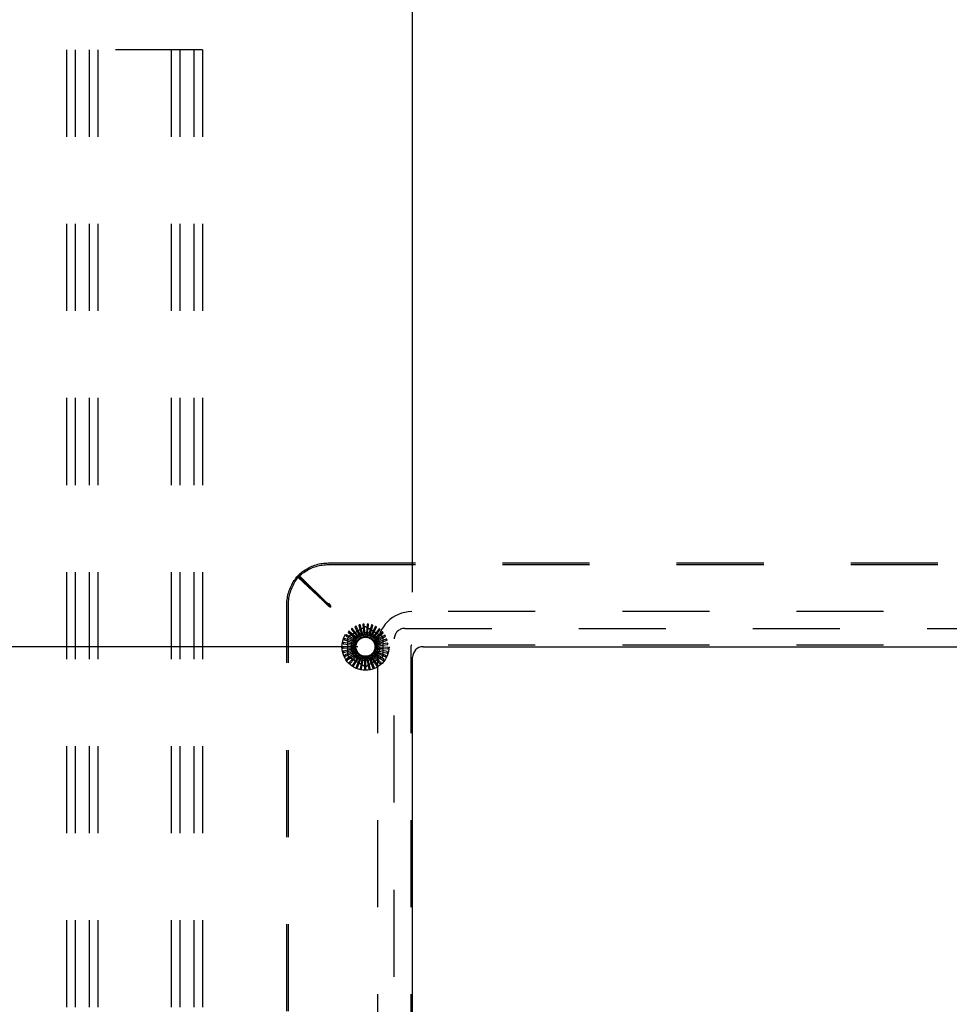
# Model space of a CAD drawing. Header units: inches. Extents: x 0 to 189, y 0 to 122.
# Tile 26 of 35: x 20 to 31, y 98 to 110. Entities that reach past the tile are written whole.
import ezdxf

# ---------------------------------------------------------------- set-up
doc = ezdxf.new("R2010")
doc.units = ezdxf.units.IN
doc.header["$LTSCALE"] = 10.388889
doc.header["$MEASUREMENT"] = 0
doc.linetypes.add('HIDDEN', pattern=[0.2, 0.1, -0.1])
doc.layers.get('0').update_dxf_attribs({"linetype": 'CONTINUOUS'})
for name, color, linetype in [('DEFAULT_2', 8, 'HIDDEN'), ('DIMENSIONS', 7, 'CONTINUOUS'), ('GASKET', 7, 'CONTINUOUS')]:
    doc.layers.add(name, color=color, linetype=linetype)
doc.styles.get("Standard").update_dxf_attribs({"font": 'arial.ttf'})
doc.dimstyles.new('DIMSTYLE_1', dxfattribs={"dimtxt": 0.833333, "dimasz": 1.111111, "dimexe": 0.09, "dimexo": 0.07, "dimgap": 0.0375, "dimtad": 0, "dimtih": 1, "dimtoh": 1, "dimzin": 4, "dimdsep": 46, "dimtxsty": 'Standard', "dimblk": '_FILLED', "dimblk1": '_FILLED', "dimblk2": '_FILLED', "dimcen": 0.09, "dimazin": 1, "dimtfac": 1, "dimtdec": 3, "dimtofl": 0, "dimtmove": 0, "dimatfit": 3, "dimldrblk": '_FILLED', "dimfxl": 0, "dimtolj": 1, "dimtzin": 4, "dimarcsym": 0})

# ---------------------------------------------------------------- blocks, each defined once
blk = doc.blocks.new('_FILLED')
at = {"color": 0, "linetype": 'ByBlock'}
blk.add_solid([(0, 0), (-1, 0.2), (-1, -0.2)], dxfattribs=at)
blk = doc.blocks.new('*D24')
at = {"layer": 'DIMENSIONS', "color": 2, "linetype": 'Continuous'}
for p, q in [((17.223, 112.785), (17.223, 115.597)), ((24.971, 102.907), (24.971, 115.597)), ((17.223, 114.597), (19.548, 114.597)), ((24.971, 114.597), (22.646, 114.597))]:
    blk.add_line(p, q, dxfattribs=at)
at = {"layer": 'DIMENSIONS', "color": 2, "linetype": 'Continuous', "xscale": 1.1111111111, "yscale": 1.1111111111, "zscale": 1.1111111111, "rotation": 180}
blk.add_blockref('_FILLED', (17.223, 114.597), dxfattribs=at)
at = {"layer": 'DIMENSIONS', "color": 2, "linetype": 'Continuous', "xscale": 1.1111111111, "yscale": 1.1111111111, "zscale": 1.1111111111}
blk.add_blockref('_FILLED', (24.971, 114.597), dxfattribs=at)
at = {"layer": 'DIMENSIONS', "color": 2, "linetype": 'Continuous', "insert": (21.097, 115.014), "char_height": 0.8333, "width": 2.26456, "attachment_point": 2, "line_spacing_factor": 0.9}
blk.add_mtext('7.75', dxfattribs=at)
blk = doc.blocks.new('*D25')
at = {"layer": 'DIMENSIONS', "color": 2, "linetype": 'Continuous'}
for p, q in [((24.971, 102.907), (24.971, 115.597)), ((40.971, 102.907), (40.971, 115.597)), ((24.971, 114.597), (31.098, 114.597)), ((40.971, 114.597), (34.844, 114.597))]:
    blk.add_line(p, q, dxfattribs=at)
at = {"layer": 'DIMENSIONS', "color": 2, "linetype": 'Continuous', "xscale": 1.1111111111, "yscale": 1.1111111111, "zscale": 1.1111111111, "rotation": 180}
blk.add_blockref('_FILLED', (24.971, 114.597), dxfattribs=at)
at = {"layer": 'DIMENSIONS', "color": 2, "linetype": 'Continuous', "xscale": 1.1111111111, "yscale": 1.1111111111, "zscale": 1.1111111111}
blk.add_blockref('_FILLED', (40.971, 114.597), dxfattribs=at)
at = {"layer": 'DIMENSIONS', "color": 2, "linetype": 'Continuous', "insert": (32.971, 115.014), "char_height": 0.8333, "width": 2.91202, "attachment_point": 2, "line_spacing_factor": 0.9}
blk.add_mtext('16.00', dxfattribs=at)
blk = doc.blocks.new('*D26')
at = {"layer": 'DIMENSIONS', "color": 2, "linetype": 'Continuous'}
for p, q in [((24.318, 102.254), (14.318, 102.254)), ((15.318, 102.254), (15.318, 99.087)), ((15.318, 94.254), (15.318, 97.42)), ((24.318, 94.254), (14.318, 94.254))]:
    blk.add_line(p, q, dxfattribs=at)
at = {"layer": 'DIMENSIONS', "color": 2, "linetype": 'Continuous', "xscale": 1.1111111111, "yscale": 1.1111111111, "zscale": 1.1111111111}
for p, rotation in [((15.318, 102.254), 90), ((15.318, 94.254), 270)]:
    blk.add_blockref('_FILLED', p, dxfattribs=dict(at, rotation=rotation))
at = {"layer": 'DIMENSIONS', "color": 2, "linetype": 'Continuous', "insert": (15.318, 98.67), "char_height": 0.8333, "width": 2.26456, "attachment_point": 2, "line_spacing_factor": 0.9}
blk.add_mtext('8.00', dxfattribs=at)

msp = doc.modelspace()

# ---------------------------------------------------------------- linework, layer by layer
at = {"color": 3, "linetype": 'Continuous'}
for p, q in [((25.096, 102.254), (40.846, 102.254)), ((24.971, 94.379), (24.971, 102.129))]:
    msp.add_line(p, q, dxfattribs=at)
msp.add_arc((25.096, 102.129), 0.125, 90, 180, dxfattribs=at)
at = {"layer": 'DEFAULT_2', "color": 8, "linetype": 'HIDDEN'}
for p, q in [((20.84, 109.379), (20.84, 90.379)), ((22.465, 109.379), (20.84, 109.379)), ((20.944, 109.379), (20.944, 90.379)), ((21.111, 109.379), (21.111, 90.379)), ((21.215, 109.379), (21.215, 90.379)), ((22.09, 109.379), (22.09, 90.379)), ((22.194, 109.379), (22.194, 90.379)), ((22.361, 109.379), (22.361, 90.379)), ((22.465, 109.379), (22.465, 90.379)), ((23.967, 103.254), (41.975, 103.254)), ((23.967, 103.234), (41.975, 103.234)), ((23.603, 103.102), (23.603, 103.083)), ((23.603, 103.102), (23.963, 102.765)), ((23.952, 102.754), (23.603, 103.102)), ((23.603, 103.102), (23.623, 103.102)), ((23.603, 103.083), (23.963, 102.746)), ((23.971, 102.754), (23.623, 103.102)), ((23.471, 93.749), (23.471, 102.758)), ((23.49, 93.749), (23.49, 102.758)), ((23.952, 102.754), (23.971, 102.754)), ((23.963, 102.765), (23.963, 102.746)), ((23.963, 102.765), (23.991, 102.746)), ((23.963, 102.746), (23.991, 102.726)), ((23.971, 102.773), (23.971, 102.754)), ((23.991, 102.746), (23.971, 102.773)), ((23.974, 102.75), (23.971, 102.754)), ((23.991, 102.726), (23.971, 102.754)), ((23.981, 102.744), (23.974, 102.75)), ((23.984, 102.747), (23.978, 102.76)), ((23.991, 102.734), (23.978, 102.74)), ((23.991, 102.734), (23.981, 102.744)), ((23.991, 102.734), (23.981, 102.744)), ((23.991, 102.734), (23.984, 102.747)), ((23.991, 102.746), (23.991, 102.726)), ((40.98, 102.673), (24.962, 102.673)), ((24.215, 102.383), (24.394, 102.486)), ((24.283, 102.487), (24.333, 102.393)), ((24.353, 102.387), (24.296, 102.498)), ((24.33, 102.506), (24.36, 102.405)), ((24.379, 102.395), (24.344, 102.515)), ((24.379, 102.517), (24.39, 102.411)), ((24.406, 102.398), (24.394, 102.522)), ((24.429, 102.518), (24.42, 102.412)), ((24.423, 102.486), (24.602, 102.383)), ((24.434, 102.396), (24.445, 102.52)), ((24.479, 102.509), (24.45, 102.407)), ((24.46, 102.389), (24.495, 102.508)), ((24.526, 102.491), (24.478, 102.396)), ((24.485, 102.376), (24.542, 102.487)), ((24.177, 102.382), (24.269, 102.33)), ((24.29, 102.336), (24.181, 102.398)), ((24.206, 102.424), (24.286, 102.355)), ((24.307, 102.357), (24.213, 102.438)), ((24.242, 102.459), (24.308, 102.376)), ((24.329, 102.374), (24.251, 102.472)), ((24.308, 102.376), (24.317, 102.365)), ((24.333, 102.393), (24.339, 102.38)), ((24.337, 102.378), (24.337, 102.378)), ((24.36, 102.405), (24.364, 102.391)), ((24.39, 102.411), (24.391, 102.397)), ((24.42, 102.412), (24.419, 102.398)), ((24.45, 102.407), (24.446, 102.393)), ((24.478, 102.396), (24.471, 102.384)), ((24.504, 102.381), (24.495, 102.369)), ((24.569, 102.464), (24.504, 102.381)), ((24.506, 102.36), (24.584, 102.458)), ((24.525, 102.339), (24.619, 102.421)), ((24.606, 102.43), (24.526, 102.36)), ((24.539, 102.316), (24.647, 102.378)), ((24.635, 102.39), (24.544, 102.336)), ((24.264, 102.258), (24.14, 102.252)), ((24.268, 102.286), (24.144, 102.303)), ((24.146, 102.287), (24.251, 102.273)), ((24.157, 102.336), (24.258, 102.302)), ((24.276, 102.312), (24.158, 102.353)), ((24.2, 102.15), (24.2, 102.357)), ((24.251, 102.273), (24.265, 102.271)), ((24.258, 102.302), (24.271, 102.298)), ((24.269, 102.33), (24.282, 102.323)), ((24.286, 102.355), (24.297, 102.346)), ((24.526, 102.36), (24.515, 102.351)), ((24.544, 102.336), (24.532, 102.329)), ((24.557, 102.309), (24.544, 102.304)), ((24.548, 102.29), (24.666, 102.331)), ((24.565, 102.28), (24.551, 102.278)), ((24.552, 102.263), (24.676, 102.281)), ((24.552, 102.263), (24.552, 94.245)), ((24.567, 102.25), (24.553, 102.25)), ((24.657, 102.344), (24.557, 102.309)), ((24.67, 102.296), (24.565, 102.28)), ((24.673, 102.246), (24.567, 102.25)), ((24.617, 102.357), (24.617, 102.15)), ((24.952, 102.263), (24.952, 94.245)), ((40.98, 102.273), (24.962, 102.273)), ((24.144, 102.237), (24.25, 102.243)), ((24.266, 102.231), (24.145, 102.202)), ((24.152, 102.187), (24.255, 102.213)), ((24.273, 102.204), (24.159, 102.153)), ((24.17, 102.14), (24.266, 102.185)), ((24.285, 102.18), (24.183, 102.107)), ((24.196, 102.097), (24.282, 102.159)), ((24.301, 102.158), (24.215, 102.067)), ((24.229, 102.059), (24.302, 102.137)), ((24.25, 102.243), (24.265, 102.243)), ((24.321, 102.139), (24.254, 102.034)), ((24.255, 102.213), (24.269, 102.216)), ((24.266, 102.185), (24.279, 102.191)), ((24.282, 102.159), (24.293, 102.167)), ((24.302, 102.137), (24.312, 102.147)), ((24.326, 102.119), (24.334, 102.131)), ((24.497, 102.122), (24.489, 102.134)), ((24.499, 102.142), (24.586, 102.051)), ((24.52, 102.142), (24.511, 102.152)), ((24.519, 102.161), (24.621, 102.089)), ((24.594, 102.065), (24.52, 102.142)), ((24.54, 102.165), (24.528, 102.173)), ((24.535, 102.184), (24.648, 102.132)), ((24.627, 102.104), (24.54, 102.165)), ((24.554, 102.191), (24.541, 102.197)), ((24.546, 102.209), (24.667, 102.179)), ((24.563, 102.22), (24.549, 102.223)), ((24.552, 102.236), (24.676, 102.23)), ((24.651, 102.148), (24.554, 102.191)), ((24.667, 102.196), (24.563, 102.22)), ((24.394, 102.022), (24.215, 102.125)), ((24.269, 102.029), (24.326, 102.119)), ((24.344, 102.125), (24.298, 102.009)), ((24.314, 102.007), (24.353, 102.105)), ((24.37, 102.115), (24.346, 101.992)), ((24.353, 102.105), (24.358, 102.119)), ((24.363, 101.993), (24.382, 102.098)), ((24.382, 102.098), (24.385, 102.112)), ((24.397, 102.11), (24.397, 101.985)), ((24.412, 102.095), (24.412, 102.11)), ((24.413, 101.989), (24.412, 102.095)), ((24.602, 102.125), (24.423, 102.022)), ((24.425, 102.11), (24.448, 101.988)), ((24.442, 102.099), (24.439, 102.113)), ((24.463, 101.995), (24.442, 102.099)), ((24.451, 102.116), (24.498, 102)), ((24.471, 102.108), (24.465, 102.121)), ((24.511, 102.01), (24.471, 102.108)), ((24.477, 102.127), (24.544, 102.022)), ((24.555, 102.034), (24.497, 102.122))]:
    msp.add_line(p, q, dxfattribs=at)
for points in [[(23.603, 103.102), (23.616, 103.115), (23.63, 103.127), (23.644, 103.139), (23.658, 103.151), (23.673, 103.161), (23.688, 103.172), (23.703, 103.181), (23.719, 103.19), (23.735, 103.199), (23.752, 103.207), (23.769, 103.214), (23.786, 103.221), (23.803, 103.227), (23.821, 103.233), (23.839, 103.238), (23.857, 103.242), (23.875, 103.246), (23.893, 103.249), (23.911, 103.251), (23.93, 103.252), (23.948, 103.253), (23.967, 103.254)], [(23.603, 103.083), (23.616, 103.096), (23.63, 103.108), (23.644, 103.12), (23.658, 103.131), (23.673, 103.142), (23.688, 103.152), (23.703, 103.162), (23.719, 103.171), (23.735, 103.179), (23.752, 103.187), (23.769, 103.195), (23.786, 103.202), (23.803, 103.208), (23.821, 103.213), (23.839, 103.218), (23.857, 103.222), (23.875, 103.226), (23.893, 103.229), (23.911, 103.231), (23.93, 103.233), (23.948, 103.234), (23.967, 103.234)], [(23.471, 102.758), (23.471, 102.777), (23.472, 102.796), (23.474, 102.815), (23.477, 102.834), (23.48, 102.852), (23.483, 102.871), (23.488, 102.889), (23.493, 102.907), (23.499, 102.925), (23.505, 102.943), (23.512, 102.961), (23.52, 102.978), (23.529, 102.995), (23.538, 103.011), (23.547, 103.027), (23.557, 103.043), (23.568, 103.058), (23.579, 103.073), (23.591, 103.088), (23.603, 103.102)], [(23.49, 102.758), (23.491, 102.777), (23.492, 102.796), (23.494, 102.815), (23.496, 102.834), (23.499, 102.852), (23.503, 102.871), (23.507, 102.889), (23.513, 102.907), (23.518, 102.925), (23.525, 102.943), (23.532, 102.961), (23.54, 102.978), (23.548, 102.995), (23.557, 103.011), (23.567, 103.027), (23.577, 103.043), (23.587, 103.058), (23.599, 103.073), (23.611, 103.088), (23.623, 103.102)], [(23.978, 102.74), (23.965, 102.747), (23.958, 102.75), (23.952, 102.754)], [(23.978, 102.76), (23.974, 102.767), (23.971, 102.773)], [(23.981, 102.744), (23.974, 102.75), (23.971, 102.754)], [(24.283, 102.493), (24.283, 102.493), (24.283, 102.493), (24.282, 102.492), (24.282, 102.492), (24.282, 102.492), (24.282, 102.491), (24.282, 102.491), (24.282, 102.49), (24.282, 102.49), (24.282, 102.489), (24.283, 102.489), (24.283, 102.488), (24.283, 102.488), (24.283, 102.487)], [(24.296, 102.498), (24.295, 102.498), (24.295, 102.498), (24.295, 102.498), (24.295, 102.498), (24.295, 102.498), (24.295, 102.498), (24.294, 102.498), (24.294, 102.498), (24.294, 102.498), (24.294, 102.498), (24.293, 102.498), (24.293, 102.498), (24.293, 102.498), (24.293, 102.498), (24.292, 102.498), (24.292, 102.498), (24.292, 102.498), (24.291, 102.497), (24.291, 102.497), (24.291, 102.497)], [(24.331, 102.513), (24.33, 102.512), (24.33, 102.512), (24.33, 102.512), (24.329, 102.512), (24.329, 102.511), (24.329, 102.511), (24.329, 102.51), (24.329, 102.51), (24.329, 102.509), (24.329, 102.509), (24.329, 102.508), (24.329, 102.508), (24.33, 102.507), (24.33, 102.506)], [(24.344, 102.515), (24.344, 102.515), (24.344, 102.515), (24.343, 102.515), (24.343, 102.515), (24.343, 102.515), (24.343, 102.515), (24.343, 102.515), (24.342, 102.515), (24.342, 102.515), (24.342, 102.515), (24.342, 102.515), (24.341, 102.515), (24.341, 102.515), (24.341, 102.515), (24.341, 102.515), (24.34, 102.515), (24.34, 102.515), (24.34, 102.515), (24.339, 102.515), (24.339, 102.515)], [(24.381, 102.523), (24.381, 102.523), (24.38, 102.522), (24.38, 102.522), (24.38, 102.522), (24.379, 102.522), (24.379, 102.521), (24.379, 102.521), (24.379, 102.52), (24.379, 102.52), (24.379, 102.519), (24.379, 102.519), (24.379, 102.518), (24.379, 102.517), (24.379, 102.517)], [(24.394, 102.522), (24.394, 102.523), (24.394, 102.523), (24.394, 102.523), (24.394, 102.523), (24.394, 102.523), (24.394, 102.523), (24.393, 102.523), (24.393, 102.523), (24.393, 102.523), (24.393, 102.523), (24.392, 102.523), (24.392, 102.523), (24.392, 102.523), (24.392, 102.523), (24.391, 102.523), (24.391, 102.523), (24.391, 102.523), (24.39, 102.523), (24.39, 102.523), (24.39, 102.523)], [(24.433, 102.523), (24.432, 102.523), (24.432, 102.523), (24.431, 102.523), (24.431, 102.522), (24.431, 102.522), (24.43, 102.522), (24.43, 102.521), (24.43, 102.521), (24.43, 102.52), (24.43, 102.52), (24.43, 102.519), (24.429, 102.519), (24.429, 102.518), (24.429, 102.518)], [(24.445, 102.52), (24.445, 102.52), (24.445, 102.521), (24.445, 102.521), (24.445, 102.521), (24.445, 102.521), (24.445, 102.521), (24.445, 102.521), (24.444, 102.521), (24.444, 102.521), (24.444, 102.521), (24.444, 102.522), (24.443, 102.522), (24.443, 102.522), (24.443, 102.522), (24.443, 102.522), (24.442, 102.522), (24.442, 102.522), (24.442, 102.522), (24.441, 102.522), (24.441, 102.522)], [(24.483, 102.514), (24.483, 102.514), (24.482, 102.514), (24.482, 102.514), (24.481, 102.513), (24.481, 102.513), (24.481, 102.513), (24.48, 102.512), (24.48, 102.512), (24.48, 102.512), (24.48, 102.511), (24.479, 102.511), (24.479, 102.51), (24.479, 102.509), (24.479, 102.509)], [(24.495, 102.508), (24.495, 102.509), (24.495, 102.509), (24.495, 102.509), (24.495, 102.509), (24.495, 102.509), (24.495, 102.509), (24.495, 102.51), (24.494, 102.51), (24.494, 102.51), (24.494, 102.51), (24.494, 102.51), (24.494, 102.51), (24.493, 102.51), (24.493, 102.51), (24.493, 102.511), (24.493, 102.511), (24.492, 102.511), (24.492, 102.511), (24.492, 102.511), (24.491, 102.511)], [(24.531, 102.495), (24.53, 102.495), (24.53, 102.495), (24.53, 102.495), (24.529, 102.495), (24.529, 102.495), (24.528, 102.494), (24.528, 102.494), (24.528, 102.494), (24.527, 102.493), (24.527, 102.493), (24.527, 102.493), (24.526, 102.492), (24.526, 102.491), (24.526, 102.491)], [(24.542, 102.487), (24.542, 102.488), (24.542, 102.488), (24.542, 102.488), (24.542, 102.488), (24.542, 102.488), (24.542, 102.488), (24.541, 102.489), (24.541, 102.489), (24.541, 102.489), (24.541, 102.489), (24.541, 102.489), (24.541, 102.489), (24.54, 102.49), (24.54, 102.49), (24.54, 102.49), (24.54, 102.49), (24.539, 102.49), (24.539, 102.49), (24.539, 102.491), (24.538, 102.491)], [(24.174, 102.388), (24.173, 102.387), (24.173, 102.387), (24.173, 102.386), (24.173, 102.386), (24.174, 102.385), (24.174, 102.385), (24.174, 102.385), (24.174, 102.384), (24.175, 102.384), (24.175, 102.384), (24.176, 102.383), (24.176, 102.383), (24.177, 102.383), (24.177, 102.382)], [(24.181, 102.398), (24.181, 102.398), (24.181, 102.398), (24.181, 102.398), (24.181, 102.398), (24.181, 102.398), (24.18, 102.398), (24.18, 102.398), (24.18, 102.398), (24.18, 102.397), (24.18, 102.397), (24.18, 102.397), (24.179, 102.397), (24.179, 102.397), (24.179, 102.396), (24.179, 102.396), (24.179, 102.396), (24.179, 102.396), (24.178, 102.395), (24.178, 102.395), (24.178, 102.395)], [(24.203, 102.43), (24.203, 102.429), (24.203, 102.429), (24.203, 102.428), (24.203, 102.428), (24.203, 102.428), (24.203, 102.427), (24.203, 102.427), (24.203, 102.426), (24.204, 102.426), (24.204, 102.425), (24.204, 102.425), (24.205, 102.425), (24.205, 102.424), (24.206, 102.424)], [(24.213, 102.438), (24.213, 102.439), (24.213, 102.439), (24.212, 102.439), (24.212, 102.439), (24.212, 102.438), (24.212, 102.438), (24.212, 102.438), (24.211, 102.438), (24.211, 102.438), (24.211, 102.438), (24.211, 102.438), (24.211, 102.438), (24.21, 102.437), (24.21, 102.437), (24.21, 102.437), (24.21, 102.437), (24.21, 102.437), (24.209, 102.436), (24.209, 102.436), (24.209, 102.436)], [(24.24, 102.465), (24.24, 102.465), (24.24, 102.465), (24.239, 102.464), (24.239, 102.464), (24.239, 102.463), (24.239, 102.463), (24.24, 102.462), (24.24, 102.462), (24.24, 102.462), (24.24, 102.461), (24.24, 102.461), (24.241, 102.46), (24.241, 102.46), (24.242, 102.459)], [(24.251, 102.472), (24.251, 102.472), (24.251, 102.472), (24.251, 102.472), (24.251, 102.472), (24.251, 102.472), (24.25, 102.472), (24.25, 102.472), (24.25, 102.472), (24.25, 102.472), (24.249, 102.472), (24.249, 102.472), (24.249, 102.472), (24.249, 102.472), (24.249, 102.472), (24.248, 102.471), (24.248, 102.471), (24.248, 102.471), (24.247, 102.471), (24.247, 102.471), (24.247, 102.471)], [(24.317, 102.365), (24.316, 102.364), (24.316, 102.364), (24.316, 102.363), (24.315, 102.363), (24.315, 102.362), (24.314, 102.362)], [(24.329, 102.374), (24.33, 102.375), (24.331, 102.375), (24.333, 102.376), (24.334, 102.377), (24.335, 102.377), (24.337, 102.378)], [(24.339, 102.38), (24.339, 102.38), (24.339, 102.379), (24.338, 102.379), (24.338, 102.379), (24.337, 102.378), (24.337, 102.378)], [(24.353, 102.387), (24.355, 102.388), (24.357, 102.388), (24.359, 102.389), (24.361, 102.389)], [(24.364, 102.391), (24.364, 102.391), (24.364, 102.39), (24.363, 102.39), (24.362, 102.39), (24.362, 102.389), (24.361, 102.389)], [(24.379, 102.395), (24.381, 102.395), (24.383, 102.395), (24.386, 102.396), (24.388, 102.396)], [(24.391, 102.397), (24.391, 102.397), (24.39, 102.396), (24.39, 102.396), (24.389, 102.396), (24.388, 102.396), (24.388, 102.396)], [(24.406, 102.398), (24.408, 102.398), (24.411, 102.398), (24.413, 102.397), (24.415, 102.397)], [(24.419, 102.398), (24.418, 102.397), (24.418, 102.397), (24.417, 102.397), (24.416, 102.397), (24.416, 102.397), (24.415, 102.397)], [(24.434, 102.396), (24.436, 102.395), (24.438, 102.395), (24.44, 102.394), (24.442, 102.393)], [(24.446, 102.393), (24.445, 102.393), (24.445, 102.393), (24.444, 102.393), (24.443, 102.393), (24.443, 102.393), (24.442, 102.393)], [(24.46, 102.389), (24.462, 102.388), (24.464, 102.387), (24.466, 102.386), (24.468, 102.384)], [(24.471, 102.384), (24.471, 102.384), (24.47, 102.384), (24.47, 102.384), (24.469, 102.384), (24.468, 102.384), (24.468, 102.384)], [(24.485, 102.376), (24.486, 102.375), (24.488, 102.374), (24.49, 102.372), (24.492, 102.371)], [(24.495, 102.369), (24.494, 102.369), (24.494, 102.37), (24.493, 102.37), (24.493, 102.37), (24.492, 102.37), (24.492, 102.371)], [(24.574, 102.467), (24.574, 102.468), (24.573, 102.468), (24.573, 102.468), (24.573, 102.468), (24.572, 102.468), (24.572, 102.467), (24.571, 102.467), (24.571, 102.467), (24.571, 102.467), (24.57, 102.466), (24.57, 102.466), (24.569, 102.465), (24.569, 102.465), (24.569, 102.464)], [(24.584, 102.458), (24.584, 102.458), (24.584, 102.458), (24.584, 102.458), (24.584, 102.459), (24.584, 102.459), (24.584, 102.459), (24.583, 102.459), (24.583, 102.459), (24.583, 102.46), (24.583, 102.46), (24.583, 102.46), (24.583, 102.46), (24.583, 102.46), (24.582, 102.461), (24.582, 102.461), (24.582, 102.461), (24.582, 102.461), (24.581, 102.461), (24.581, 102.462), (24.581, 102.462)], [(24.612, 102.432), (24.611, 102.432), (24.611, 102.433), (24.611, 102.433), (24.61, 102.433), (24.61, 102.433), (24.609, 102.433), (24.609, 102.433), (24.608, 102.432), (24.608, 102.432), (24.607, 102.432), (24.607, 102.431), (24.607, 102.431), (24.606, 102.431), (24.606, 102.43)], [(24.619, 102.421), (24.619, 102.421), (24.619, 102.421), (24.619, 102.422), (24.619, 102.422), (24.619, 102.422), (24.619, 102.422), (24.619, 102.422), (24.619, 102.423), (24.619, 102.423), (24.619, 102.423), (24.619, 102.423), (24.619, 102.424), (24.619, 102.424), (24.618, 102.424), (24.618, 102.424), (24.618, 102.424), (24.618, 102.425), (24.618, 102.425), (24.617, 102.425), (24.617, 102.426)], [(24.642, 102.39), (24.641, 102.391), (24.641, 102.391), (24.641, 102.391), (24.64, 102.391), (24.64, 102.391), (24.64, 102.391), (24.639, 102.391), (24.639, 102.391), (24.638, 102.391), (24.638, 102.391), (24.637, 102.391), (24.637, 102.39), (24.636, 102.39), (24.635, 102.39)], [(24.647, 102.378), (24.647, 102.378), (24.647, 102.379), (24.647, 102.379), (24.647, 102.379), (24.647, 102.379), (24.647, 102.379), (24.647, 102.38), (24.647, 102.38), (24.647, 102.38), (24.647, 102.38), (24.647, 102.38), (24.647, 102.381), (24.647, 102.381), (24.647, 102.381), (24.647, 102.381), (24.647, 102.382), (24.646, 102.382), (24.646, 102.382), (24.646, 102.383), (24.646, 102.383)], [(24.14, 102.252), (24.139, 102.252), (24.139, 102.252), (24.139, 102.252), (24.139, 102.252), (24.139, 102.252), (24.139, 102.252), (24.139, 102.251), (24.139, 102.251), (24.139, 102.251), (24.139, 102.251), (24.138, 102.251), (24.138, 102.25), (24.138, 102.25), (24.138, 102.25), (24.138, 102.249), (24.138, 102.249), (24.138, 102.249), (24.138, 102.249), (24.138, 102.248), (24.138, 102.248)], [(24.141, 102.291), (24.141, 102.29), (24.141, 102.29), (24.141, 102.289), (24.141, 102.289), (24.141, 102.289), (24.142, 102.288), (24.142, 102.288), (24.143, 102.288), (24.143, 102.288), (24.144, 102.288), (24.144, 102.287), (24.145, 102.287), (24.145, 102.287), (24.146, 102.287)], [(24.144, 102.303), (24.144, 102.303), (24.144, 102.303), (24.144, 102.303), (24.143, 102.303), (24.143, 102.303), (24.143, 102.303), (24.143, 102.303), (24.143, 102.302), (24.143, 102.302), (24.143, 102.302), (24.143, 102.302), (24.143, 102.301), (24.143, 102.301), (24.142, 102.301), (24.142, 102.301), (24.142, 102.3), (24.142, 102.3), (24.142, 102.3), (24.142, 102.299), (24.142, 102.299)], [(24.153, 102.341), (24.152, 102.34), (24.152, 102.34), (24.153, 102.339), (24.153, 102.339), (24.153, 102.339), (24.153, 102.338), (24.154, 102.338), (24.154, 102.338), (24.154, 102.337), (24.155, 102.337), (24.155, 102.337), (24.156, 102.337), (24.156, 102.336), (24.157, 102.336)], [(24.158, 102.353), (24.158, 102.353), (24.158, 102.353), (24.158, 102.352), (24.158, 102.352), (24.157, 102.352), (24.157, 102.352), (24.157, 102.352), (24.157, 102.352), (24.157, 102.352), (24.157, 102.351), (24.157, 102.351), (24.156, 102.351), (24.156, 102.351), (24.156, 102.35), (24.156, 102.35), (24.156, 102.35), (24.156, 102.35), (24.156, 102.349), (24.156, 102.349), (24.155, 102.349)], [(24.264, 102.258), (24.265, 102.261), (24.265, 102.263), (24.265, 102.265), (24.266, 102.267)], [(24.265, 102.271), (24.265, 102.27), (24.266, 102.27), (24.266, 102.269), (24.266, 102.268), (24.266, 102.268), (24.266, 102.267)], [(24.268, 102.286), (24.268, 102.288), (24.269, 102.29), (24.27, 102.292), (24.271, 102.294)], [(24.271, 102.298), (24.271, 102.297), (24.271, 102.296), (24.271, 102.296), (24.271, 102.295), (24.271, 102.295), (24.271, 102.294)], [(24.276, 102.312), (24.277, 102.314), (24.279, 102.316), (24.28, 102.317), (24.281, 102.319)], [(24.282, 102.323), (24.282, 102.322), (24.282, 102.322), (24.282, 102.321), (24.281, 102.32), (24.281, 102.32), (24.281, 102.319)], [(24.29, 102.336), (24.291, 102.337), (24.293, 102.339), (24.294, 102.341), (24.296, 102.342)], [(24.297, 102.346), (24.297, 102.345), (24.297, 102.344), (24.297, 102.344), (24.296, 102.343), (24.296, 102.343), (24.296, 102.342)], [(24.307, 102.357), (24.309, 102.358), (24.311, 102.359), (24.313, 102.361), (24.314, 102.362)], [(24.506, 102.36), (24.508, 102.358), (24.509, 102.356), (24.511, 102.355), (24.512, 102.353)], [(24.515, 102.351), (24.515, 102.351), (24.514, 102.351), (24.514, 102.352), (24.513, 102.352), (24.513, 102.353), (24.512, 102.353)], [(24.525, 102.339), (24.526, 102.337), (24.527, 102.335), (24.528, 102.334), (24.529, 102.332)], [(24.532, 102.329), (24.531, 102.329), (24.531, 102.33), (24.53, 102.33), (24.53, 102.331), (24.529, 102.331), (24.529, 102.332)], [(24.539, 102.316), (24.54, 102.314), (24.54, 102.312), (24.541, 102.309), (24.542, 102.307)], [(24.544, 102.304), (24.543, 102.305), (24.543, 102.305), (24.542, 102.306), (24.542, 102.306), (24.542, 102.307), (24.542, 102.307)], [(24.548, 102.29), (24.548, 102.288), (24.549, 102.286), (24.549, 102.283), (24.549, 102.281)], [(24.551, 102.278), (24.55, 102.278), (24.55, 102.279), (24.55, 102.279), (24.55, 102.28), (24.549, 102.281), (24.549, 102.281)], [(24.552, 102.263), (24.552, 102.261), (24.552, 102.259), (24.552, 102.256), (24.552, 102.254)], [(24.553, 102.25), (24.552, 102.251), (24.552, 102.252), (24.552, 102.252), (24.552, 102.253), (24.552, 102.253), (24.552, 102.254)], [(24.663, 102.344), (24.663, 102.344), (24.663, 102.345), (24.663, 102.345), (24.662, 102.345), (24.662, 102.345), (24.661, 102.345), (24.661, 102.345), (24.66, 102.345), (24.66, 102.345), (24.659, 102.345), (24.659, 102.345), (24.658, 102.345), (24.658, 102.345), (24.657, 102.344)], [(24.666, 102.331), (24.666, 102.331), (24.667, 102.331), (24.667, 102.331), (24.667, 102.331), (24.667, 102.332), (24.667, 102.332), (24.667, 102.332), (24.667, 102.332), (24.667, 102.333), (24.667, 102.333), (24.667, 102.333), (24.667, 102.333), (24.667, 102.334), (24.667, 102.334), (24.667, 102.334), (24.666, 102.334), (24.666, 102.335), (24.666, 102.335), (24.666, 102.335), (24.666, 102.336)], [(24.676, 102.294), (24.676, 102.294), (24.675, 102.295), (24.675, 102.295), (24.675, 102.295), (24.675, 102.296), (24.674, 102.296), (24.674, 102.296), (24.673, 102.296), (24.673, 102.296), (24.672, 102.296), (24.672, 102.296), (24.671, 102.296), (24.67, 102.296), (24.67, 102.296)], [(24.676, 102.281), (24.676, 102.281), (24.676, 102.281), (24.677, 102.281), (24.677, 102.281), (24.677, 102.281), (24.677, 102.282), (24.677, 102.282), (24.677, 102.282), (24.677, 102.282), (24.677, 102.282), (24.677, 102.283), (24.677, 102.283), (24.677, 102.283), (24.677, 102.284), (24.677, 102.284), (24.677, 102.284), (24.677, 102.284), (24.677, 102.285), (24.677, 102.285), (24.677, 102.285)], [(24.139, 102.239), (24.139, 102.239), (24.139, 102.238), (24.139, 102.238), (24.139, 102.238), (24.14, 102.238), (24.14, 102.237), (24.141, 102.237), (24.141, 102.237), (24.142, 102.237), (24.142, 102.237), (24.143, 102.237), (24.143, 102.237), (24.144, 102.237), (24.144, 102.237)], [(24.145, 102.202), (24.144, 102.201), (24.144, 102.201), (24.144, 102.201), (24.144, 102.201), (24.144, 102.201), (24.144, 102.201), (24.144, 102.2), (24.144, 102.2), (24.144, 102.2), (24.144, 102.2), (24.144, 102.2), (24.144, 102.199), (24.144, 102.199), (24.144, 102.199), (24.144, 102.198), (24.144, 102.198), (24.144, 102.198), (24.144, 102.197), (24.144, 102.197), (24.144, 102.197)], [(24.146, 102.188), (24.146, 102.188), (24.147, 102.188), (24.147, 102.187), (24.147, 102.187), (24.148, 102.187), (24.148, 102.187), (24.149, 102.187), (24.149, 102.187), (24.15, 102.187), (24.15, 102.187), (24.151, 102.187), (24.151, 102.187), (24.152, 102.187), (24.152, 102.187)], [(24.159, 102.153), (24.159, 102.152), (24.159, 102.152), (24.159, 102.152), (24.159, 102.152), (24.159, 102.152), (24.159, 102.152), (24.159, 102.151), (24.159, 102.151), (24.159, 102.151), (24.159, 102.151), (24.159, 102.15), (24.159, 102.15), (24.159, 102.15), (24.159, 102.15), (24.159, 102.149), (24.159, 102.149), (24.16, 102.149), (24.16, 102.148), (24.16, 102.148), (24.16, 102.148)], [(24.163, 102.14), (24.164, 102.14), (24.164, 102.139), (24.164, 102.139), (24.165, 102.139), (24.165, 102.139), (24.165, 102.139), (24.166, 102.139), (24.166, 102.139), (24.167, 102.139), (24.167, 102.139), (24.168, 102.139), (24.169, 102.139), (24.169, 102.14), (24.17, 102.14)], [(24.265, 102.243), (24.265, 102.243), (24.265, 102.242), (24.265, 102.242), (24.266, 102.241), (24.266, 102.241), (24.266, 102.24)], [(24.266, 102.231), (24.266, 102.233), (24.266, 102.235), (24.266, 102.238), (24.266, 102.24)], [(24.269, 102.216), (24.27, 102.216), (24.27, 102.215), (24.27, 102.215), (24.271, 102.214), (24.271, 102.214), (24.271, 102.213)], [(24.273, 102.204), (24.272, 102.207), (24.272, 102.209), (24.271, 102.211), (24.271, 102.213)], [(24.279, 102.191), (24.279, 102.19), (24.28, 102.19), (24.28, 102.189), (24.281, 102.189), (24.281, 102.188), (24.281, 102.188)], [(24.285, 102.18), (24.284, 102.182), (24.283, 102.184), (24.282, 102.186), (24.281, 102.188)], [(24.293, 102.167), (24.294, 102.167), (24.294, 102.167), (24.295, 102.166), (24.295, 102.166), (24.296, 102.165), (24.296, 102.165)], [(24.301, 102.158), (24.3, 102.159), (24.298, 102.161), (24.297, 102.163), (24.296, 102.165)], [(24.312, 102.147), (24.312, 102.147), (24.313, 102.147), (24.313, 102.146), (24.314, 102.146), (24.314, 102.146), (24.315, 102.145)], [(24.321, 102.139), (24.32, 102.141), (24.318, 102.142), (24.316, 102.144), (24.315, 102.145)], [(24.334, 102.131), (24.334, 102.131), (24.335, 102.13), (24.335, 102.13), (24.336, 102.13), (24.336, 102.13), (24.337, 102.129)], [(24.489, 102.134), (24.49, 102.135), (24.49, 102.135), (24.491, 102.136), (24.491, 102.136), (24.491, 102.137), (24.492, 102.137)], [(24.499, 102.142), (24.498, 102.141), (24.496, 102.139), (24.494, 102.138), (24.492, 102.137)], [(24.511, 102.152), (24.511, 102.152), (24.511, 102.153), (24.511, 102.154), (24.512, 102.154), (24.512, 102.155), (24.513, 102.155)], [(24.519, 102.161), (24.517, 102.16), (24.516, 102.158), (24.514, 102.156), (24.513, 102.155)], [(24.528, 102.173), (24.528, 102.174), (24.528, 102.174), (24.528, 102.175), (24.529, 102.175), (24.529, 102.176), (24.529, 102.176)], [(24.535, 102.184), (24.533, 102.182), (24.532, 102.18), (24.531, 102.178), (24.529, 102.176)], [(24.541, 102.197), (24.541, 102.198), (24.541, 102.198), (24.541, 102.199), (24.541, 102.2), (24.542, 102.2), (24.542, 102.201)], [(24.546, 102.209), (24.545, 102.207), (24.544, 102.205), (24.543, 102.203), (24.542, 102.201)], [(24.552, 102.236), (24.551, 102.233), (24.551, 102.231), (24.55, 102.229), (24.549, 102.227)], [(24.549, 102.223), (24.549, 102.224), (24.549, 102.224), (24.549, 102.225), (24.549, 102.226), (24.549, 102.226), (24.549, 102.227)], [(24.648, 102.132), (24.648, 102.132), (24.649, 102.132), (24.649, 102.132), (24.649, 102.132), (24.649, 102.132), (24.649, 102.132), (24.649, 102.132), (24.65, 102.132), (24.65, 102.133), (24.65, 102.133), (24.65, 102.133), (24.65, 102.133), (24.65, 102.133), (24.65, 102.134), (24.651, 102.134), (24.651, 102.134), (24.651, 102.134), (24.651, 102.135), (24.651, 102.135), (24.651, 102.135)], [(24.655, 102.143), (24.655, 102.143), (24.655, 102.144), (24.655, 102.144), (24.655, 102.145), (24.655, 102.145), (24.655, 102.145), (24.654, 102.146), (24.654, 102.146), (24.654, 102.146), (24.653, 102.147), (24.653, 102.147), (24.652, 102.147), (24.652, 102.148), (24.651, 102.148)], [(24.672, 102.192), (24.672, 102.192), (24.672, 102.193), (24.671, 102.193), (24.671, 102.193), (24.671, 102.194), (24.671, 102.194), (24.67, 102.194), (24.67, 102.195), (24.669, 102.195), (24.669, 102.195), (24.668, 102.195), (24.668, 102.195), (24.667, 102.195), (24.667, 102.196)], [(24.667, 102.179), (24.667, 102.179), (24.667, 102.179), (24.668, 102.179), (24.668, 102.18), (24.668, 102.18), (24.668, 102.18), (24.668, 102.18), (24.668, 102.18), (24.668, 102.18), (24.668, 102.181), (24.669, 102.181), (24.669, 102.181), (24.669, 102.181), (24.669, 102.182), (24.669, 102.182), (24.669, 102.182), (24.669, 102.182), (24.669, 102.183), (24.669, 102.183), (24.669, 102.183)], [(24.679, 102.243), (24.679, 102.243), (24.678, 102.243), (24.678, 102.244), (24.678, 102.244), (24.678, 102.244), (24.677, 102.245), (24.677, 102.245), (24.676, 102.245), (24.676, 102.245), (24.675, 102.245), (24.675, 102.245), (24.674, 102.245), (24.674, 102.246), (24.673, 102.246)], [(24.676, 102.23), (24.677, 102.23), (24.677, 102.23), (24.677, 102.23), (24.677, 102.23), (24.677, 102.23), (24.677, 102.23), (24.677, 102.23), (24.677, 102.231), (24.678, 102.231), (24.678, 102.231), (24.678, 102.231), (24.678, 102.232), (24.678, 102.232), (24.678, 102.232), (24.678, 102.232), (24.678, 102.233), (24.678, 102.233), (24.678, 102.233), (24.678, 102.234), (24.678, 102.234)], [(24.183, 102.107), (24.183, 102.107), (24.183, 102.107), (24.183, 102.107), (24.183, 102.107), (24.183, 102.106), (24.183, 102.106), (24.183, 102.106), (24.183, 102.106), (24.183, 102.106), (24.183, 102.105), (24.183, 102.105), (24.183, 102.105), (24.183, 102.105), (24.183, 102.104), (24.184, 102.104), (24.184, 102.104), (24.184, 102.104), (24.184, 102.103), (24.184, 102.103), (24.184, 102.103)], [(24.189, 102.096), (24.19, 102.095), (24.19, 102.095), (24.19, 102.095), (24.191, 102.095), (24.191, 102.095), (24.192, 102.095), (24.192, 102.095), (24.193, 102.095), (24.193, 102.095), (24.194, 102.096), (24.194, 102.096), (24.195, 102.096), (24.195, 102.096), (24.196, 102.097)], [(24.215, 102.067), (24.215, 102.067), (24.215, 102.067), (24.215, 102.067), (24.215, 102.067), (24.215, 102.066), (24.215, 102.066), (24.215, 102.066), (24.215, 102.066), (24.215, 102.066), (24.215, 102.065), (24.215, 102.065), (24.215, 102.065), (24.216, 102.065), (24.216, 102.064), (24.216, 102.064), (24.216, 102.064), (24.216, 102.064), (24.217, 102.064), (24.217, 102.063), (24.217, 102.063)], [(24.223, 102.057), (24.224, 102.057), (24.224, 102.057), (24.224, 102.056), (24.225, 102.056), (24.225, 102.057), (24.226, 102.057), (24.226, 102.057), (24.226, 102.057), (24.227, 102.057), (24.227, 102.058), (24.228, 102.058), (24.228, 102.058), (24.229, 102.059), (24.229, 102.059)], [(24.254, 102.034), (24.254, 102.034), (24.254, 102.034), (24.254, 102.033), (24.254, 102.033), (24.254, 102.033), (24.254, 102.033), (24.254, 102.033), (24.254, 102.032), (24.254, 102.032), (24.254, 102.032), (24.255, 102.032), (24.255, 102.032), (24.255, 102.032), (24.255, 102.031), (24.255, 102.031), (24.256, 102.031), (24.256, 102.031), (24.256, 102.031), (24.256, 102.03), (24.257, 102.03)], [(24.264, 102.026), (24.264, 102.025), (24.265, 102.025), (24.265, 102.025), (24.265, 102.025), (24.266, 102.025), (24.266, 102.026), (24.267, 102.026), (24.267, 102.026), (24.267, 102.027), (24.268, 102.027), (24.268, 102.027), (24.268, 102.028), (24.269, 102.028), (24.269, 102.029)], [(24.344, 102.125), (24.343, 102.126), (24.341, 102.127), (24.339, 102.128), (24.337, 102.129)], [(24.358, 102.119), (24.359, 102.119), (24.359, 102.119), (24.36, 102.119), (24.361, 102.119), (24.361, 102.118), (24.362, 102.118)], [(24.37, 102.115), (24.368, 102.116), (24.366, 102.116), (24.364, 102.117), (24.362, 102.118)], [(24.385, 102.112), (24.385, 102.112), (24.386, 102.112), (24.387, 102.112), (24.387, 102.112), (24.388, 102.112), (24.388, 102.112)], [(24.397, 102.11), (24.395, 102.11), (24.393, 102.111), (24.391, 102.111), (24.388, 102.112)], [(24.412, 102.11), (24.413, 102.11), (24.413, 102.11), (24.414, 102.11), (24.414, 102.11), (24.415, 102.11), (24.416, 102.11)], [(24.425, 102.11), (24.422, 102.11), (24.42, 102.11), (24.418, 102.11), (24.416, 102.11)], [(24.439, 102.113), (24.44, 102.113), (24.44, 102.114), (24.441, 102.114), (24.441, 102.114), (24.442, 102.114), (24.443, 102.114)], [(24.451, 102.116), (24.449, 102.116), (24.447, 102.115), (24.445, 102.115), (24.443, 102.114)], [(24.465, 102.121), (24.466, 102.122), (24.466, 102.122), (24.467, 102.123), (24.467, 102.123), (24.468, 102.123), (24.468, 102.123)], [(24.477, 102.127), (24.475, 102.126), (24.473, 102.125), (24.47, 102.124), (24.468, 102.123)], [(24.544, 102.022), (24.544, 102.021), (24.544, 102.021), (24.545, 102.021), (24.545, 102.021), (24.545, 102.021), (24.545, 102.021), (24.545, 102.021), (24.546, 102.021), (24.546, 102.021), (24.546, 102.021), (24.546, 102.022), (24.547, 102.022), (24.547, 102.022), (24.547, 102.022), (24.547, 102.022), (24.548, 102.022), (24.548, 102.022), (24.548, 102.022), (24.548, 102.023), (24.549, 102.023)], [(24.556, 102.027), (24.556, 102.028), (24.557, 102.028), (24.557, 102.028), (24.557, 102.029), (24.557, 102.029), (24.557, 102.03), (24.557, 102.03), (24.557, 102.031), (24.557, 102.031), (24.556, 102.032), (24.556, 102.032), (24.556, 102.033), (24.556, 102.033), (24.555, 102.034)], [(24.586, 102.051), (24.586, 102.051), (24.586, 102.051), (24.586, 102.051), (24.586, 102.051), (24.587, 102.051), (24.587, 102.051), (24.587, 102.051), (24.587, 102.051), (24.587, 102.052), (24.588, 102.052), (24.588, 102.052), (24.588, 102.052), (24.588, 102.052), (24.588, 102.052), (24.589, 102.052), (24.589, 102.053), (24.589, 102.053), (24.589, 102.053), (24.59, 102.053), (24.59, 102.053)], [(24.596, 102.059), (24.597, 102.06), (24.597, 102.06), (24.597, 102.06), (24.597, 102.061), (24.597, 102.061), (24.597, 102.062), (24.597, 102.062), (24.596, 102.063), (24.596, 102.063), (24.596, 102.064), (24.595, 102.064), (24.595, 102.064), (24.595, 102.065), (24.594, 102.065)], [(24.621, 102.089), (24.621, 102.089), (24.621, 102.088), (24.621, 102.089), (24.621, 102.089), (24.622, 102.089), (24.622, 102.089), (24.622, 102.089), (24.622, 102.089), (24.622, 102.089), (24.623, 102.089), (24.623, 102.089), (24.623, 102.09), (24.623, 102.09), (24.623, 102.09), (24.624, 102.09), (24.624, 102.09), (24.624, 102.091), (24.624, 102.091), (24.624, 102.091), (24.625, 102.091)], [(24.63, 102.098), (24.63, 102.099), (24.63, 102.099), (24.63, 102.1), (24.63, 102.1), (24.63, 102.1), (24.63, 102.101), (24.629, 102.101), (24.629, 102.102), (24.629, 102.102), (24.628, 102.102), (24.628, 102.103), (24.628, 102.103), (24.627, 102.104), (24.627, 102.104)], [(24.298, 102.009), (24.298, 102.008), (24.298, 102.008), (24.298, 102.008), (24.298, 102.008), (24.298, 102.008), (24.298, 102.008), (24.299, 102.007), (24.299, 102.007), (24.299, 102.007), (24.299, 102.007), (24.299, 102.007), (24.3, 102.007), (24.3, 102.007), (24.3, 102.006), (24.3, 102.006), (24.3, 102.006), (24.301, 102.006), (24.301, 102.006), (24.301, 102.006), (24.302, 102.006)], [(24.31, 102.002), (24.31, 102.002), (24.31, 102.002), (24.311, 102.002), (24.311, 102.002), (24.312, 102.003), (24.312, 102.003), (24.312, 102.003), (24.313, 102.004), (24.313, 102.004), (24.313, 102.004), (24.313, 102.005), (24.314, 102.005), (24.314, 102.006), (24.314, 102.007)], [(24.346, 101.992), (24.346, 101.992), (24.346, 101.992), (24.347, 101.992), (24.347, 101.991), (24.347, 101.991), (24.347, 101.991), (24.347, 101.991), (24.347, 101.991), (24.348, 101.991), (24.348, 101.991), (24.348, 101.991), (24.348, 101.991), (24.348, 101.99), (24.349, 101.99), (24.349, 101.99), (24.349, 101.99), (24.35, 101.99), (24.35, 101.99), (24.35, 101.99), (24.351, 101.99)], [(24.359, 101.988), (24.359, 101.988), (24.36, 101.988), (24.36, 101.988), (24.361, 101.988), (24.361, 101.989), (24.361, 101.989), (24.362, 101.989), (24.362, 101.99), (24.362, 101.99), (24.362, 101.991), (24.362, 101.991), (24.362, 101.992), (24.363, 101.993), (24.363, 101.993)], [(24.397, 101.985), (24.397, 101.985), (24.397, 101.985), (24.397, 101.985), (24.397, 101.984), (24.398, 101.984), (24.398, 101.984), (24.398, 101.984), (24.398, 101.984), (24.398, 101.984), (24.399, 101.984), (24.399, 101.984), (24.399, 101.984), (24.399, 101.984), (24.4, 101.984), (24.4, 101.984), (24.4, 101.984), (24.401, 101.984), (24.401, 101.984), (24.401, 101.984), (24.401, 101.984)], [(24.41, 101.984), (24.411, 101.984), (24.411, 101.984), (24.411, 101.984), (24.412, 101.984), (24.412, 101.985), (24.412, 101.985), (24.412, 101.985), (24.413, 101.986), (24.413, 101.986), (24.413, 101.987), (24.413, 101.987), (24.413, 101.988), (24.413, 101.989), (24.413, 101.989)], [(24.448, 101.988), (24.448, 101.988), (24.448, 101.987), (24.448, 101.987), (24.449, 101.987), (24.449, 101.987), (24.449, 101.987), (24.449, 101.987), (24.449, 101.987), (24.45, 101.987), (24.45, 101.987), (24.45, 101.987), (24.45, 101.987), (24.451, 101.987), (24.451, 101.987), (24.451, 101.987), (24.452, 101.987), (24.452, 101.987), (24.452, 101.987), (24.453, 101.987), (24.453, 101.987)], [(24.461, 101.989), (24.462, 101.989), (24.462, 101.989), (24.462, 101.989), (24.463, 101.99), (24.463, 101.99), (24.463, 101.99), (24.463, 101.991), (24.463, 101.991), (24.463, 101.992), (24.463, 101.992), (24.463, 101.993), (24.463, 101.994), (24.463, 101.994), (24.463, 101.995)], [(24.498, 102), (24.498, 102), (24.498, 102), (24.498, 102), (24.498, 102), (24.499, 102), (24.499, 102), (24.499, 102), (24.499, 102), (24.499, 102), (24.5, 102), (24.5, 102), (24.5, 102), (24.5, 102), (24.501, 102), (24.501, 102), (24.501, 102), (24.502, 102), (24.502, 102), (24.502, 102), (24.502, 102)], [(24.51, 102.004), (24.511, 102.004), (24.511, 102.004), (24.511, 102.004), (24.512, 102.005), (24.512, 102.005), (24.512, 102.006), (24.512, 102.006), (24.512, 102.007), (24.512, 102.007), (24.512, 102.008), (24.511, 102.008), (24.511, 102.009), (24.511, 102.009), (24.511, 102.01)]]:
    msp.add_lwpolyline(points, dxfattribs=at)
for radius in [0.281, 0.169, 0.145, 0.141, 0.125, 0.124, 0.114]:
    msp.add_circle((24.409, 102.254), radius, dxfattribs=at)
for centre, radius, start, end in [((24.962, 102.263), 0.41, 90, 180), ((24.409, 102.254), 0.27, 115.8081, 117.6211), ((24.409, 102.254), 0.27, 104.8803, 106.7119), ((24.409, 102.254), 0.27, 93.9727, 95.8031), ((24.409, 102.461), 0.0292, 60, 120), ((24.409, 102.254), 0.27, 83.0804, 84.8935), ((24.409, 102.254), 0.27, 72.1533, 73.9848), ((24.409, 102.254), 0.27, 61.2627, 63.0757), ((24.409, 102.254), 0.27, 148.5362, 150.3484), ((24.229, 102.357), 0.0292, 120, 180), ((24.409, 102.254), 0.27, 137.6265, 139.4392), ((24.409, 102.254), 0.27, 126.6986, 128.5302), ((24.409, 102.254), 0.144, 123.6371, 129.5833), ((24.409, 102.254), 0.144, 112.728, 118.6743), ((24.409, 102.254), 0.144, 101.8189, 107.7652), ((24.409, 102.254), 0.144, 90.9098, 96.8561), ((24.409, 102.254), 0.144, 80.0007, 85.947), ((24.409, 102.254), 0.144, 69.0916, 75.0379), ((24.409, 102.254), 0.144, 58.1826, 64.1288), ((24.409, 102.254), 0.144, 47.2735, 53.2197), ((24.409, 102.254), 0.27, 50.3346, 52.1665), ((24.588, 102.357), 0.0292, 0, 60), ((24.409, 102.254), 0.27, 39.4457, 41.2575), ((24.409, 102.254), 0.27, 28.5353, 30.3483), ((24.409, 102.254), 0.27, 181.244, 183.0757), ((24.409, 102.254), 0.27, 170.3534, 172.1665), ((24.409, 102.254), 0.27, 159.4259, 161.2574), ((24.409, 102.254), 0.144, 178.1826, 184.1288), ((24.409, 102.254), 0.144, 167.2735, 173.2197), ((24.409, 102.254), 0.144, 156.3644, 162.3106), ((24.409, 102.254), 0.144, 145.4553, 151.4015), ((24.409, 102.254), 0.144, 134.5462, 140.4924), ((24.409, 102.254), 0.144, 36.3644, 42.3106), ((24.409, 102.254), 0.144, 25.4553, 31.4015), ((24.409, 102.254), 0.144, 14.5462, 20.4924), ((24.409, 102.254), 0.144, 3.6371, 9.5833), ((24.409, 102.254), 0.144, 352.728, 358.6743), ((24.409, 102.254), 0.27, 17.6079, 19.4393), ((24.409, 102.254), 0.27, 6.7174, 8.5302), ((24.962, 102.263), 0.01, 90, 180), ((24.409, 102.254), 0.27, 192.1722, 193.9846), ((24.409, 102.254), 0.27, 203.0815, 204.8939), ((24.229, 102.15), 0.0292, 180, 240), ((24.409, 102.254), 0.144, 189.0916, 195.0379), ((24.409, 102.254), 0.144, 200.0007, 205.947), ((24.409, 102.254), 0.144, 210.9098, 216.8561), ((24.409, 102.254), 0.144, 221.8189, 227.7652), ((24.409, 102.254), 0.144, 232.728, 238.6743), ((24.409, 102.254), 0.144, 298.1826, 304.1288), ((24.409, 102.254), 0.144, 309.0916, 315.0379), ((24.409, 102.254), 0.144, 320.0007, 325.947), ((24.409, 102.254), 0.144, 330.9098, 336.8561), ((24.409, 102.254), 0.144, 341.8189, 347.7652), ((24.588, 102.15), 0.0292, 300, 360), ((24.409, 102.254), 0.27, 333.9898, 335.8029), ((24.409, 102.254), 0.27, 344.8798, 346.7121), ((24.409, 102.254), 0.27, 355.8095, 357.621), ((24.409, 102.254), 0.27, 213.9715, 215.8028), ((24.409, 102.254), 0.27, 224.8988, 226.712), ((24.409, 102.254), 0.27, 235.7893, 237.6212), ((24.409, 102.254), 0.144, 243.6371, 249.5833), ((24.409, 102.254), 0.144, 254.5462, 260.4924), ((24.409, 102.047), 0.0292, 240, 300), ((24.409, 102.254), 0.144, 265.4553, 271.4015), ((24.409, 102.254), 0.144, 276.3644, 282.3106), ((24.409, 102.254), 0.144, 287.2735, 293.2197), ((24.409, 102.254), 0.27, 301.2637, 303.0755), ((24.409, 102.254), 0.27, 312.1721, 313.9848), ((24.409, 102.254), 0.27, 323.0625, 324.8938), ((24.409, 102.254), 0.27, 246.7179, 248.5301), ((24.409, 102.254), 0.27, 257.6268, 259.4393), ((24.409, 102.254), 0.27, 268.5093, 270.3483), ((24.409, 102.254), 0.27, 279.4443, 281.2574), ((24.409, 102.254), 0.27, 290.3346, 292.1666)]:
    msp.add_arc(centre, radius, start, end, dxfattribs=at)
at = {"layer": 'GASKET', "color": 8, "linetype": 'HIDDEN'}
for p, q in [((24.877, 102.473), (41.065, 102.473)), ((24.752, 94.16), (24.752, 102.348))]:
    msp.add_line(p, q, dxfattribs=at)
msp.add_arc((24.877, 102.348), 0.125, 90, 180, dxfattribs=at)

# ---------------------------------------------------------------- dimensions: what is measured, and where the dimension line sits
at = {"layer": 'DIMENSIONS', "color": 2, "linetype": 'Continuous'}
for base, p1, p2, picture, middle in [((24.971, 114.597), (17.223, 112.715), (24.971, 102.837), '*D24', (21.101, 114.587)), ((40.971, 114.597), (24.971, 102.837), (40.971, 102.837), '*D25', (33.006, 114.593))]:
    dim = msp.add_linear_dim(base=base, p1=p1, p2=p2, text='<>\\P[]', dimstyle='DIMSTYLE_1', dxfattribs=at)
    dim.commit()
    dim.dimension.update_dxf_attribs({"geometry": picture, "text_midpoint": middle, "dimtype": 160})
dim = msp.add_linear_dim(base=(15.318, 102.254), p1=(24.388, 94.254), p2=(24.388, 102.254), angle=90, text='<>\\P[]', dimstyle='DIMSTYLE_1', dxfattribs=at)
dim.commit()
dim.dimension.update_dxf_attribs({"geometry": '*D26', "text_midpoint": (15.314, 98.249), "dimtype": 160})

doc.saveas('drawing.dxf')
